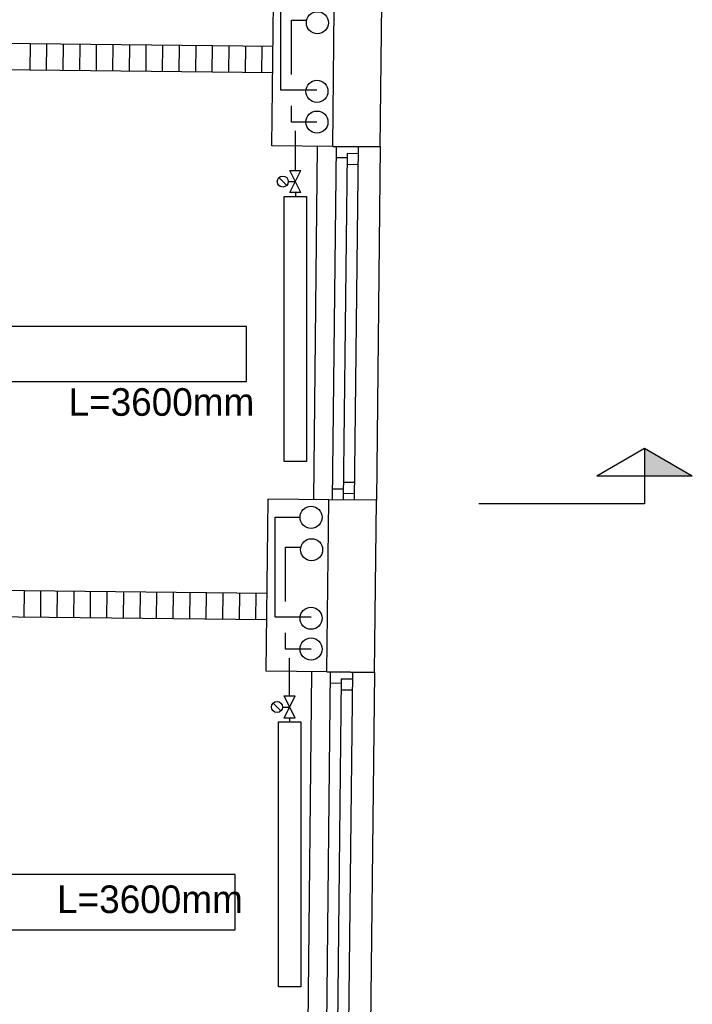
# Model space of a CAD drawing. Header units: millimetres. Extents: x 0 to 83130, y 0 to 53088.
# Tile 91 of 105: x 61859 to 64904, y 28579 to 33038. Entities that reach past the tile are written whole.
import ezdxf

# ---------------------------------------------------------------- set-up
doc = ezdxf.new("R2010")
doc.units = ezdxf.units.MM
doc.header["$LTSCALE"] = 50
doc.header["$MEASUREMENT"] = 0
doc.linetypes.add('V-V', pattern=[2, 1, 1])
doc.layers.get('0').update_dxf_attribs({"linetype": 'CONTINUOUS'})
for name, color, linetype in [('20604A200D001$0$A12-HEL1', 251, 'CONTINUOUS'), ('20604A200D001$0$A12-HEL3', 251, 'CONTINUOUS'), ('20604A200D001$0$A12-HEL4', 251, 'CONTINUOUS'), ('20604A200D001$0$A23-HEL1', 251, 'CONTINUOUS'), ('20604A200D001$0$A24-HEL2', 251, 'CONTINUOUS'), ('20604A200D001$0$A24-SKR1', 251, 'CONTINUOUS'), ('V003', 7, 'CONTINUOUS'), ('V100-', 6, 'CONTINUOUS'), ('V110', 1, 'CONTINUOUS'), ('V111', 3, 'CONTINUOUS'), ('xref', 7, 'CONTINUOUS')]:
    doc.layers.add(name, color=color, linetype=linetype)
doc.styles.add('FISO', font='fiso')

# ---------------------------------------------------------------- blocks, each defined once
blk = doc.blocks.new('VUN')
at = {"color": 0}
blk.add_circle((0, 0), 0.5, dxfattribs=at)
blk = doc.blocks.new('_SNITT2')
for p, q in [((-4.33, 2.5), (0, 5)), ((0, 5), (4.33, 2.5)), ((0, 5), (0, 0)), ((-4.33, 2.5), (4.33, 2.5)), ((0, 0), (15, 0))]:
    blk.add_line(p, q)
for points in [[(-4.33, 2.5), (0, 5), (-4.33, 2.5)], [(-4.33, 2.5), (0, 5), (0, 2.5)]]:
    blk.add_solid(points)
blk = doc.blocks.new('20604A200D001')
at = {"layer": '20604A200D001$0$A12-HEL1', "color": 7}
for points in [[(78675.5, 30134.6), (78658, 28534.6)], [(78960.5, 30131.4), (78943, 28531.5)], [(78649.5, 27754.7), (78632.1, 26154.8)], [(78934.5, 27751.6), (78917.1, 26151.7)]]:
    blk.add_lwpolyline(points, dxfattribs=at)
at = {"layer": '20604A200D001$0$A12-HEL3', "color": 7}
for points in [[(78470.5, 30136.8), (78479, 30916.7)], [(78745.5, 30133.8), (78470.5, 30136.8)], [(78444.5, 27756.9), (78453.1, 28536.9)], [(78728, 28533.9), (78453.1, 28536.9)], [(78719.5, 27753.9), (78444.5, 27756.9)]]:
    blk.add_lwpolyline(points, dxfattribs=at)
at = {"layer": '20604A200D001$0$A12-HEL4', "color": 7}
for points in [[(78745.5, 30133.8), (78754, 30913.7)], [(78960.5, 30131.4), (78969, 30911.4)], [(78960.5, 30131.4), (78745.5, 30133.8)], [(78745.5, 30133.8), (78960.5, 30131.4)], [(78719.5, 27753.9), (78728, 28533.9)], [(78943, 28531.5), (78728, 28533.9)], [(78934.5, 27751.6), (78943, 28531.5)], [(78934.5, 27751.6), (78719.5, 27753.9)], [(78719.5, 27753.9), (78934.5, 27751.6)]]:
    blk.add_lwpolyline(points, dxfattribs=at)
at = {"layer": '20604A200D001$0$A23-HEL1', "color": 7}
for points in [[(78760.5, 30133.6), (78743, 28533.7)], [(78810.2, 30103.1), (78793, 28533.2)], [(78810.2, 30103.1), (78860.1, 30102.5)], [(78860.5, 30132.5), (78843, 28532.6)], [(78759.9, 30083.6), (78809.9, 30083.1)], [(78809.6, 30053.1), (78859.6, 30052.5)], [(78743.6, 28583.7), (78793.6, 28583.2)], [(78793.9, 28613.2), (78843.9, 28612.6)], [(78793.4, 28563.2), (78843.4, 28562.6)], [(78734.5, 27753.8), (78717.1, 26153.9)], [(78834.5, 27752.7), (78817.1, 26152.8)], [(78734, 27703.8), (78784, 27703.2)], [(78784.2, 27723.2), (78767.1, 26153.3)], [(78784.2, 27723.2), (78834.2, 27722.7)], [(78783.6, 27673.2), (78833.7, 27672.7)]]:
    blk.add_lwpolyline(points, dxfattribs=at)
at = {"layer": '20604A200D001$0$A24-HEL2', "color": 7}
for points in [[(78475.4, 30586.8), (72970.8, 30646.8)], [(78474.1, 30466.8), (72969.4, 30526.8)], [(78448.4, 28109.5), (72954.7, 28169.4)], [(78447.1, 27989.5), (72954.6, 28049.4)]]:
    blk.add_lwpolyline(points, dxfattribs=at)
at = {"layer": '20604A200D001$0$A24-SKR1', "color": 7}
for points in [[(77375.2, 30478.8), (77376.5, 30598.7)], [(77450.2, 30477.9), (77451.5, 30597.9)], [(77525.2, 30477.1), (77526.5, 30597.1)], [(77600.2, 30476.3), (77601.5, 30596.3)], [(77675.2, 30475.5), (77676.5, 30595.5)], [(77750.2, 30474.7), (77751.5, 30594.7)], [(77825.2, 30473.8), (77826.5, 30593.8)], [(77900.2, 30473), (77901.5, 30593)], [(77975.2, 30472.2), (77976.5, 30592.2)], [(78050.2, 30471.4), (78051.5, 30591.4)], [(78125.2, 30470.6), (78126.5, 30590.6)], [(78200.2, 30469.8), (78201.5, 30589.7)], [(78275.2, 30468.9), (78276.5, 30588.9)], [(78350.2, 30468.1), (78351.5, 30588.1)], [(78425.2, 30467.3), (78426.5, 30587.3)], [(77348.2, 28001.5), (77349.5, 28121.5)], [(77423.2, 28000.6), (77424.5, 28120.6)], [(77498.2, 27999.8), (77499.5, 28119.8)], [(77573.2, 27999), (77574.5, 28119)], [(77648.2, 27998.2), (77649.5, 28118.2)], [(77723.2, 27997.4), (77724.5, 28117.4)], [(77798.2, 27996.6), (77799.5, 28116.5)], [(77873.2, 27995.7), (77874.5, 28115.7)], [(77948.2, 27994.9), (77949.5, 28114.9)], [(78023.2, 27994.1), (78024.5, 28114.1)], [(78098.1, 27993.3), (78099.5, 28113.3)], [(78173.1, 27992.5), (78174.4, 28112.5)], [(78248.1, 27991.6), (78249.4, 28111.6)], [(78323.1, 27990.8), (78324.4, 28110.8)], [(78398.1, 27990), (78399.4, 28110)]]:
    blk.add_lwpolyline(points, dxfattribs=at)

msp = doc.modelspace()

# ---------------------------------------------------------------- linework, layer by layer
at = {"layer": 'V100-', "linetype": 'V-V'}
for p, q in [((63041.32, 32719.04), (63041.32, 33171.57)), ((63088.59, 32790.01), (63088.59, 33036.57)), ((63088.59, 33036.57), (63155.04, 33036.57)), ((63204.33, 32719.04), (63041.32, 32719.04)), ((63088.59, 32574.49), (63088.59, 32648.27)), ((63204.33, 32574.49), (63088.59, 32574.49)), ((63106.84, 32355.41), (63106.84, 32534.9)), ((63106.84, 32255.41), (63106.84, 32237.64)), ((63014.86, 30785.16), (63126.33, 30785.16)), ((63014.86, 30332.64), (63014.86, 30785.16)), ((63062.13, 30650.16), (63128.58, 30650.16)), ((63062.13, 30403.6), (63062.13, 30650.16)), ((63177.87, 30332.64), (63014.86, 30332.64)), ((63062.13, 30188.08), (63062.13, 30261.86)), ((63177.87, 30188.08), (63062.13, 30188.08)), ((63080.88, 29975.55), (63080.88, 30146.17)), ((63080.88, 29875.55), (63080.88, 29857.78))]:
    msp.add_line(p, q, dxfattribs=at)
at = {"layer": 'V100-', "color": 1}
for p, q in [((63081.84, 32355.41), (63131.84, 32355.41)), ((63081.84, 32255.41), (63131.84, 32355.41)), ((63131.84, 32255.41), (63081.84, 32355.41)), ((63067.65, 32287.73), (63032.3, 32323.08)), ((63074.97, 32305.41), (63106.84, 32305.41)), ((63131.84, 32255.41), (63081.84, 32255.41)), ((63105.88, 29875.55), (63055.88, 29975.55)), ((63055.88, 29875.55), (63105.88, 29975.55)), ((63055.88, 29975.55), (63105.88, 29975.55)), ((63041.7, 29907.87), (63006.34, 29943.23)), ((63049.02, 29925.55), (63080.88, 29925.55)), ((63105.88, 29875.55), (63055.88, 29875.55))]:
    msp.add_line(p, q, dxfattribs=at)
for points in [[(63056.84, 32237.64), (63156.84, 32237.64), (63156.84, 31037.64), (63056.84, 31037.64)], [(63030.88, 29857.78), (63130.88, 29857.78), (63130.88, 28657.78), (63030.88, 28657.78)]]:
    msp.add_lwpolyline(points, close=True, dxfattribs=at)
for centre in [(63049.97, 32305.41), (63024.02, 29925.55)]:
    msp.add_circle(centre, 25, dxfattribs=at)
at = {"layer": 'V110'}
for points in [[(59286.32, 31399.31), (62886.32, 31399.31), (62886.32, 31649.31), (59286.32, 31649.31)], [(59234.41, 28916.34), (62834.41, 28916.34), (62834.41, 29166.34), (59234.41, 29166.34)]]:
    msp.add_lwpolyline(points, close=True, dxfattribs=at)

# ---------------------------------------------------------------- block references
at = {"layer": 'V003', "xscale": -50, "yscale": 50, "zscale": 50}
msp.add_blockref('_SNITT2', (64687.54, 30846.06), dxfattribs=at)
at = {"layer": 'V100-', "color": 1, "xscale": 100, "yscale": 100, "zscale": 100}
for p in [(63206.58, 33024.31), (63204.33, 32713.79), (63204.33, 32574.49), (63177.87, 30784.7), (63180.12, 30637.9), (63177.87, 30327.39), (63177.87, 30188.08)]:
    msp.add_blockref('VUN', p, dxfattribs=at)
at = {"layer": 'xref'}
msp.add_blockref('20604A200D001', (-15469.5, 2330.58), dxfattribs=at)

# ---------------------------------------------------------------- texts
at = {"layer": 'V111', "color": 1, "style": 'FISO'}
for p in [(62079.91, 31244.4), (62028, 28992.48)]:
    msp.add_text('L=3600mm', height=125, dxfattribs=at).set_placement(p)

doc.saveas('drawing.dxf')
